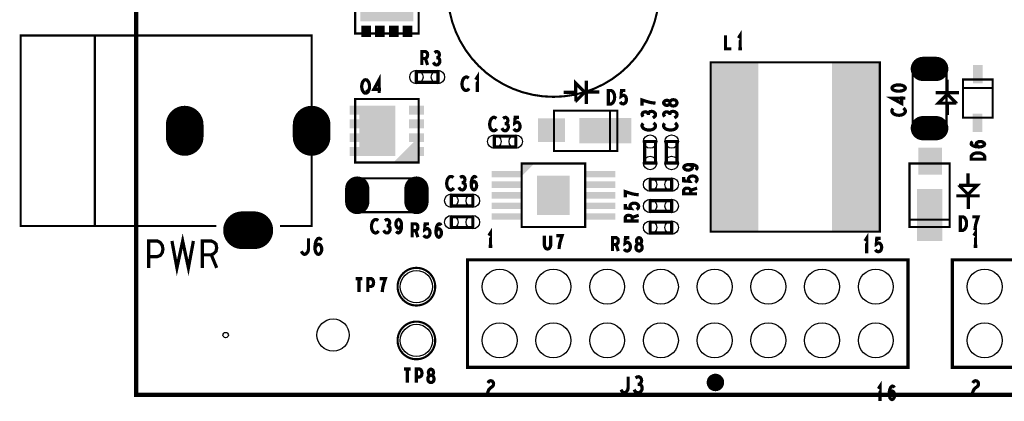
# Model space of a CAD drawing. Extents: x -1.06 to 2.96, y -1.58 to 2.
# Tile 4 of 8: x -0.38 to 1.45, y -0.12 to 0.59. Entities that reach past the tile are written whole.
import ezdxf

# ---------------------------------------------------------------- set-up
doc = ezdxf.new("R2010")
doc.units = 0
doc.layers.get('0').update_dxf_attribs({"linetype": 'CONTINUOUS'})
doc.layers.add('PAS_ART', color=6, linetype='CONTINUOUS')

# ---------------------------------------------------------------- blocks, each defined once
blk = doc.blocks.new('ROUND_11')
blk.add_circle((0, 0), 0.005)
blk = doc.blocks.new('RECTANGLE_38')
blk.add_solid([(0.01378, 0.00827), (0.01378, -0.00827), (-0.01378, 0.00827), (-0.01378, -0.00827)])
blk = doc.blocks.new('OBLONG_30')
at = {"const_width": 0.07}
blk.add_lwpolyline([(0.0115, 0), (-0.0115, 0)], dxfattribs=at)
at = {"const_width": 0.035}
for points in [[(-0.029, 0, 1), (0.006, 0, 1)], [(-0.006, 0, 1), (0.029, 0, 1)]]:
    blk.add_lwpolyline(points, format="xyb", close=True, dxfattribs=at)
blk = doc.blocks.new('OBLONG_27')
at = {"const_width": 0.07}
blk.add_lwpolyline([(0, 0.0115), (0, -0.0115)], dxfattribs=at)
at = {"const_width": 0.035}
for points in [[(-0.0175, 0.0115, 1), (0.0175, 0.0115, 1)], [(-0.0175, -0.0115, 1), (0.0175, -0.0115, 1)]]:
    blk.add_lwpolyline(points, format="xyb", close=True, dxfattribs=at)
blk = doc.blocks.new('OBLONG_23')
at = {"const_width": 0.045}
blk.add_lwpolyline([(0, 0.0125), (0, -0.0125)], dxfattribs=at)
at = {"const_width": 0.0225}
for points in [[(-0.01125, 0.0125, 1), (0.01125, 0.0125, 1)], [(-0.01125, -0.0125, 1), (0.01125, -0.0125, 1)]]:
    blk.add_lwpolyline(points, format="xyb", close=True, dxfattribs=at)
blk = doc.blocks.new('RECTANGLE_25')
blk.add_solid([(0.0435, 0.1575), (0.0435, -0.1575), (-0.0435, 0.1575), (-0.0435, -0.1575)])
blk = doc.blocks.new('RECTANGLE_34')
blk.add_solid([(0.0495, 0.015), (0.0495, -0.015), (-0.0495, 0.015), (-0.0495, -0.015)])
blk = doc.blocks.new('RECTANGLE_21')
blk.add_solid([(0.009, 0.0105), (0.009, -0.0105), (-0.009, 0.0105), (-0.009, -0.0105)])
blk = doc.blocks.new('RECTANGLE_28')
blk.add_solid([(0.009, 0.017), (0.009, -0.017), (-0.009, 0.017), (-0.009, -0.017)])
blk = doc.blocks.new('ROUND_17')
blk.add_circle((0, 0), 0.0325)
blk = doc.blocks.new('RECTANGLE_24')
blk.add_solid([(0.0285, 0.006), (0.0285, -0.006), (-0.0285, 0.006), (-0.0285, -0.006)])
blk = doc.blocks.new('OBLONG_29')
at = {"const_width": 0.045}
blk.add_lwpolyline([(0.0125, 0), (-0.0125, 0)], dxfattribs=at)
at = {"const_width": 0.0225}
for points in [[(-0.02375, 0, 1), (-0.00125, 0, 1)], [(0.00125, 0, 1), (0.02375, 0, 1)]]:
    blk.add_lwpolyline(points, format="xyb", close=True, dxfattribs=at)
blk = doc.blocks.new('ROUND_14')
blk.add_circle((0, 0), 0.0125)
blk = doc.blocks.new('RECTANGLE_36')
blk.add_solid([(0.0235, 0.0485), (0.0235, -0.0485), (-0.0235, 0.0485), (-0.0235, -0.0485)])
blk = doc.blocks.new('RECTANGLE_31')
blk.add_solid([(0.0305, 0.0365), (0.0305, -0.0365), (-0.0305, 0.0365), (-0.0305, -0.0365)])
blk = doc.blocks.new('ROUND_12')
blk.add_circle((0, 0), 0.03)
blk = doc.blocks.new('RECTANGLE_39')
blk.add_solid([(0.033465, 0.046655), (0.033465, -0.046655), (-0.033465, 0.046655), (-0.033465, -0.046655)])
blk = doc.blocks.new('RECTANGLE_37')
blk.add_solid([(0.0485, 0.0235), (0.0485, -0.0235), (-0.0485, 0.0235), (-0.0485, -0.0235)])
blk = doc.blocks.new('RECTANGLE_32')
blk.add_solid([(0.022, 0.025), (0.022, -0.025), (-0.022, 0.025), (-0.022, -0.025)])
blk = doc.blocks.new('RECTANGLE_22')
blk.add_solid([(0.025, 0.022), (0.025, -0.022), (-0.025, 0.022), (-0.025, -0.022)])

msp = doc.modelspace()

# ---------------------------------------------------------------- linework, layer by layer
at = {"layer": 'PAS_ART'}
for points, const_width in [([(-0.16675, -0.111), (-0.16675, 1.989), (-0.082, 1.989), (-0.059, 1.989), (2.0025, 1.989), (2.0135, 1.989), (2.23325, 1.989), (2.23325, -0.111), (-0.16675, -0.111)], 0.008), ([(0.24094, 0.67906), (0.24094, 0.56094), (0.35906, 0.56094), (0.35906, 0.67906), (0.24094, 0.67906)], 0.00394), ([(0.10094, 0.20283), (0.16, 0.20283), (0.16, 0.55717), (-0.38134, 0.55717), (-0.38134, 0.20283), (-0.01717, 0.20283)], 0.00394), ([(-0.24354, 0.55717), (-0.24354, 0.20283)], 0.00394), ([(0.93017, 0.5575), (0.93017, 0.5325), (0.94083, 0.5325)], 0.006), ([(0.9575, 0.5325), (0.9575, 0.5575), (0.9543, 0.5525)], 0.006), ([(0.9543, 0.5325), (0.9607, 0.5325)], 0.006), ([(0.36517, 0.5025), (0.36517, 0.5275), (0.37183, 0.5275), (0.37397, 0.52625), (0.3753, 0.52458), (0.37583, 0.52125), (0.3753, 0.51792), (0.3737, 0.51583), (0.37183, 0.51458), (0.36517, 0.51458)], 0.006), ([(0.37183, 0.51458), (0.37583, 0.5025)], 0.006), ([(0.38663, 0.5075), (0.38823, 0.50458), (0.39037, 0.50292), (0.39277, 0.5025), (0.3949, 0.50292), (0.39703, 0.505), (0.39837, 0.5075), (0.39863, 0.51), (0.3981, 0.51292), (0.39623, 0.515), (0.39437, 0.51583), (0.39197, 0.51583)], 0.006), ([(0.39437, 0.51583), (0.39597, 0.51708), (0.3973, 0.51917), (0.39783, 0.52167), (0.3973, 0.52417), (0.39597, 0.52625), (0.39357, 0.5275), (0.39117, 0.52708), (0.38877, 0.52542)], 0.006), ([(0.90252, 0.50748), (1.21748, 0.50748), (1.21748, 0.19252), (0.90252, 0.19252), (0.90252, 0.50748)], 0.00394), ([(1.2785, 0.38094), (1.2785, 0.49906), (1.3415, 0.49906), (1.3415, 0.38094), (1.2785, 0.38094)], 0.00394), ([(0.2605, 0.45), (0.25837, 0.45042), (0.2565, 0.45208), (0.2549, 0.45458), (0.25383, 0.4575), (0.2533, 0.46083), (0.2533, 0.46417), (0.25383, 0.4675), (0.2549, 0.47042), (0.2565, 0.47292), (0.25837, 0.47458), (0.2605, 0.475), (0.26263, 0.47458), (0.2645, 0.47292), (0.2661, 0.47042), (0.26717, 0.4675), (0.2677, 0.46417), (0.2677, 0.46083), (0.26717, 0.4575), (0.2661, 0.45458), (0.2645, 0.45208), (0.26263, 0.45042), (0.2605, 0.45)], 0.006), ([(0.2857, 0.45), (0.2857, 0.475), (0.27583, 0.45708), (0.28917, 0.45708)], 0.006), ([(0.395, 0.47), (0.355, 0.47), (0.355, 0.49), (0.395, 0.49), (0.395, 0.47)], 0.006), ([(0.45237, 0.47792), (0.45077, 0.47917), (0.4489, 0.48), (0.44677, 0.48), (0.44437, 0.47875), (0.4425, 0.47667), (0.44117, 0.47417), (0.4401, 0.47), (0.43983, 0.46625), (0.44037, 0.4625), (0.44117, 0.46), (0.44277, 0.4575), (0.44463, 0.45583), (0.4465, 0.455), (0.44837, 0.455), (0.45023, 0.45583), (0.45183, 0.45708), (0.45317, 0.45875)], 0.006), ([(0.4685, 0.455), (0.4685, 0.48), (0.4653, 0.475)], 0.006), ([(1.34263, 0.47538), (1.34263, 0.45374)], 0.006), ([(1.37244, 0.47543), (1.37244, 0.40457), (1.42756, 0.40457), (1.42756, 0.47543), (1.37244, 0.47543)], 0.00394), ([(0.26263, 0.45667), (0.26583, 0.45)], 0.006), ([(0.65166, 0.43469), (0.65154, 0.4686), (0.66822, 0.45192), (0.66822, 0.45158), (0.65222, 0.43559), (0.65154, 0.43559)], 0.006), ([(0.6711, 0.42986), (0.6711, 0.47308)], 0.006), ([(1.24, 0.4595), (1.24083, 0.45737), (1.24292, 0.45577), (1.24542, 0.4547), (1.24875, 0.4539), (1.2525, 0.45363), (1.25625, 0.4539), (1.25958, 0.4547), (1.26208, 0.45577), (1.26417, 0.45737), (1.265, 0.4595), (1.26417, 0.46163), (1.26208, 0.46323), (1.25958, 0.4643), (1.25625, 0.4651), (1.2525, 0.46537), (1.24875, 0.4651), (1.24542, 0.4643), (1.24292, 0.46323), (1.24083, 0.46163), (1.24, 0.4595)], 0.006), ([(1.42756, 0.45969), (1.37244, 0.45969)], 0.00394), ([(0.35906, 0.43906), (0.24094, 0.43906), (0.24094, 0.32094), (0.35906, 0.32094), (0.35906, 0.43906)], 0.00394), ([(0.4653, 0.455), (0.4717, 0.455)], 0.006), ([(0.65096, 0.45163), (0.62932, 0.45163)], 0.006), ([(0.69554, 0.45214), (0.6739, 0.45214)], 0.006), ([(0.71213, 0.43), (0.71213, 0.455), (0.71747, 0.455), (0.7196, 0.45375), (0.7212, 0.45208), (0.72253, 0.44958), (0.7236, 0.44667), (0.72387, 0.4425), (0.7236, 0.43833), (0.72253, 0.43542), (0.7212, 0.43292), (0.7196, 0.43125), (0.71747, 0.43), (0.71213, 0.43)], 0.006), ([(0.73413, 0.43375), (0.73573, 0.43167), (0.7376, 0.43042), (0.74, 0.43), (0.7424, 0.43083), (0.74427, 0.4325), (0.7456, 0.43542), (0.74587, 0.43875), (0.74533, 0.44208), (0.744, 0.44417), (0.74213, 0.44583), (0.74027, 0.44625), (0.7384, 0.44583), (0.736, 0.44417), (0.7368, 0.455), (0.744, 0.455)], 0.006), ([(0.8, 0.43147), (0.79458, 0.432), (0.79, 0.4328), (0.78583, 0.43387), (0.78125, 0.4352), (0.775, 0.43733), (0.775, 0.42667)], 0.006), ([(0.84, 0.432), (0.83958, 0.43387), (0.83833, 0.436), (0.83625, 0.43733), (0.83333, 0.43787), (0.83042, 0.43733), (0.82792, 0.43573), (0.82667, 0.43333), (0.82667, 0.43067), (0.82583, 0.42907), (0.82375, 0.42773), (0.82083, 0.4272), (0.81792, 0.428), (0.81583, 0.42987), (0.815, 0.432), (0.81583, 0.43413), (0.81792, 0.436), (0.82083, 0.4368), (0.82375, 0.43627), (0.82583, 0.43493), (0.82667, 0.43333), (0.82667, 0.43067), (0.82792, 0.42827), (0.83042, 0.42667), (0.83333, 0.42613), (0.83625, 0.42667), (0.83833, 0.428), (0.83958, 0.43013), (0.84, 0.432)], 0.006), ([(1.265, 0.4407), (1.24, 0.4407), (1.25792, 0.43083), (1.25792, 0.44417)], 0.006), ([(1.36491, 0.45094), (1.32169, 0.45094)], 0.006), ([(1.36007, 0.4315), (1.32617, 0.43138), (1.34285, 0.44806), (1.34319, 0.44806), (1.35918, 0.43206), (1.35918, 0.43138)], 0.006), ([(1.24208, 0.42137), (1.24083, 0.41977), (1.24, 0.4179), (1.24, 0.41577), (1.24125, 0.41337), (1.24333, 0.4115), (1.24583, 0.41017), (1.25, 0.4091), (1.25375, 0.40883), (1.2575, 0.40937), (1.26, 0.41017), (1.2625, 0.41177), (1.26417, 0.41363), (1.265, 0.4155), (1.265, 0.41737), (1.26417, 0.41923), (1.26292, 0.42083), (1.26125, 0.42217)], 0.006), ([(1.34314, 0.4308), (1.34314, 0.40916)], 0.006), ([(0.50387, 0.40292), (0.50227, 0.40417), (0.5004, 0.405), (0.49827, 0.405), (0.49587, 0.40375), (0.494, 0.40167), (0.49267, 0.39917), (0.4916, 0.395), (0.49133, 0.39125), (0.49187, 0.3875), (0.49267, 0.385), (0.49427, 0.3825), (0.49613, 0.38083), (0.498, 0.38), (0.49987, 0.38), (0.50173, 0.38083), (0.50333, 0.38208), (0.50467, 0.38375)], 0.006), ([(0.52187, 0.39333), (0.52347, 0.39458), (0.5248, 0.39667), (0.52533, 0.39917), (0.5248, 0.40167), (0.52347, 0.40375), (0.52107, 0.405), (0.51867, 0.40458), (0.51627, 0.40292)], 0.006), ([(0.53613, 0.38375), (0.53773, 0.38167), (0.5396, 0.38042), (0.542, 0.38), (0.5444, 0.38083), (0.54627, 0.3825), (0.5476, 0.38542), (0.54787, 0.38875), (0.54733, 0.39208), (0.546, 0.39417), (0.54413, 0.39583), (0.54227, 0.39625), (0.5404, 0.39583), (0.538, 0.39417), (0.5388, 0.405), (0.546, 0.405)], 0.006), ([(0.72906, 0.4174), (0.61094, 0.4174), (0.61094, 0.3426), (0.72906, 0.3426), (0.72906, 0.4174)], 0.00394), ([(0.71528, 0.3426), (0.71528, 0.4174)], 0.00394), ([(0.78667, 0.41187), (0.78542, 0.41347), (0.78333, 0.4148), (0.78083, 0.41533), (0.77833, 0.4148), (0.77625, 0.41347), (0.775, 0.41107), (0.77542, 0.40867), (0.77708, 0.40627)], 0.006), ([(0.795, 0.40413), (0.79792, 0.40573), (0.79958, 0.40787), (0.8, 0.41027), (0.79958, 0.4124), (0.7975, 0.41453), (0.795, 0.41587), (0.7925, 0.41613), (0.78958, 0.4156), (0.7875, 0.41373), (0.78667, 0.41187), (0.78667, 0.40947)], 0.006), ([(0.82667, 0.41187), (0.82542, 0.41347), (0.82333, 0.4148), (0.82083, 0.41533), (0.81833, 0.4148), (0.81625, 0.41347), (0.815, 0.41107), (0.81542, 0.40867), (0.81708, 0.40627)], 0.006), ([(0.835, 0.40413), (0.83792, 0.40573), (0.83958, 0.40787), (0.84, 0.41027), (0.83958, 0.4124), (0.8375, 0.41453), (0.835, 0.41587), (0.8325, 0.41613), (0.82958, 0.4156), (0.8275, 0.41373), (0.82667, 0.41187), (0.82667, 0.40947)], 0.006), ([(0.51413, 0.385), (0.51573, 0.38208), (0.51787, 0.38042), (0.52027, 0.38), (0.5224, 0.38042), (0.52453, 0.3825), (0.52587, 0.385), (0.52613, 0.3875), (0.5256, 0.39042), (0.52373, 0.3925), (0.52187, 0.39333), (0.51947, 0.39333)], 0.006), ([(0.77708, 0.39387), (0.77583, 0.39227), (0.775, 0.3904), (0.775, 0.38827), (0.77625, 0.38587), (0.77833, 0.384), (0.78083, 0.38267), (0.785, 0.3816), (0.78875, 0.38133), (0.7925, 0.38187), (0.795, 0.38267), (0.7975, 0.38427), (0.79917, 0.38613), (0.8, 0.388), (0.8, 0.38987), (0.79917, 0.39173), (0.79792, 0.39333), (0.79625, 0.39467)], 0.006), ([(0.81708, 0.39387), (0.81583, 0.39227), (0.815, 0.3904), (0.815, 0.38827), (0.81625, 0.38587), (0.81833, 0.384), (0.82083, 0.38267), (0.825, 0.3816), (0.82875, 0.38133), (0.8325, 0.38187), (0.835, 0.38267), (0.8375, 0.38427), (0.83917, 0.38613), (0.84, 0.388), (0.84, 0.38987), (0.83917, 0.39173), (0.83792, 0.39333), (0.83625, 0.39467)], 0.006), ([(0.5, 0.37), (0.54, 0.37), (0.54, 0.35), (0.5, 0.35), (0.5, 0.37)], 0.006), ([(0.78, 0.32), (0.78, 0.36), (0.8, 0.36), (0.8, 0.32), (0.78, 0.32)], 0.006), ([(0.82, 0.32), (0.82, 0.36), (0.84, 0.36), (0.84, 0.32), (0.82, 0.32)], 0.006), ([(1.40208, 0.34993), (1.39917, 0.3518), (1.3975, 0.3534), (1.39667, 0.35553), (1.3975, 0.3574), (1.39917, 0.35873), (1.40167, 0.3598), (1.40458, 0.36007), (1.40708, 0.3598), (1.40958, 0.35873), (1.41167, 0.35713), (1.4125, 0.35527), (1.41167, 0.35313), (1.40917, 0.35127), (1.40542, 0.3502), (1.40125, 0.34993), (1.39583, 0.35047), (1.39292, 0.35127), (1.39, 0.3526), (1.38792, 0.35447), (1.3875, 0.35633), (1.38833, 0.3582), (1.39042, 0.35953)], 0.006), ([(1.4125, 0.32713), (1.3875, 0.32713), (1.3875, 0.33247), (1.38875, 0.3346), (1.39042, 0.3362), (1.39292, 0.33753), (1.39583, 0.3386), (1.4, 0.33887), (1.40417, 0.3386), (1.40708, 0.33753), (1.40958, 0.3362), (1.41125, 0.3346), (1.4125, 0.33247), (1.4125, 0.32713)], 0.006), ([(0.55094, 0.20094), (0.55094, 0.31906), (0.66906, 0.31906), (0.66906, 0.20094), (0.55094, 0.20094)], 0.00394), ([(0.87458, 0.30747), (0.87667, 0.30933), (0.8775, 0.31147), (0.87667, 0.3136), (0.87417, 0.31547), (0.87042, 0.3168), (0.86667, 0.31733), (0.86208, 0.31733), (0.85833, 0.3168), (0.855, 0.31547), (0.85333, 0.31387), (0.8525, 0.312), (0.85333, 0.30987), (0.855, 0.30827), (0.8575, 0.3072), (0.86083, 0.30667), (0.86375, 0.3072), (0.86667, 0.30853), (0.86833, 0.31013), (0.86875, 0.312), (0.86792, 0.31413), (0.86583, 0.31573), (0.86208, 0.31733)], 0.006), ([(1.3474, 0.20094), (1.3474, 0.31906), (1.2726, 0.31906), (1.2726, 0.20094), (1.3474, 0.20094)], 0.00394), ([(0.35906, 0.2285), (0.24094, 0.2285), (0.24094, 0.2915), (0.35906, 0.2915), (0.35906, 0.2285)], 0.00394), ([(0.42387, 0.29292), (0.42227, 0.29417), (0.4204, 0.295), (0.41827, 0.295), (0.41587, 0.29375), (0.414, 0.29167), (0.41267, 0.28917), (0.4116, 0.285), (0.41133, 0.28125), (0.41187, 0.2775), (0.41267, 0.275), (0.41427, 0.2725), (0.41613, 0.27083), (0.418, 0.27), (0.41987, 0.27), (0.42173, 0.27083), (0.42333, 0.27208), (0.42467, 0.27375)], 0.006), ([(0.44187, 0.28333), (0.44347, 0.28458), (0.4448, 0.28667), (0.44533, 0.28917), (0.4448, 0.29167), (0.44347, 0.29375), (0.44107, 0.295), (0.43867, 0.29458), (0.43627, 0.29292)], 0.006), ([(0.45693, 0.28042), (0.4588, 0.28333), (0.4604, 0.285), (0.46253, 0.28583), (0.4644, 0.285), (0.46573, 0.28333), (0.4668, 0.28083), (0.46707, 0.27792), (0.4668, 0.27542), (0.46573, 0.27292), (0.46413, 0.27083), (0.46227, 0.27), (0.46013, 0.27083), (0.45827, 0.27333), (0.4572, 0.27708), (0.45693, 0.28125), (0.45747, 0.28667), (0.45827, 0.28958), (0.4596, 0.2925), (0.46147, 0.29458), (0.46333, 0.295), (0.4652, 0.29417), (0.46653, 0.29208)], 0.006), ([(0.87375, 0.28413), (0.87583, 0.28573), (0.87708, 0.2876), (0.8775, 0.29), (0.87667, 0.2924), (0.875, 0.29427), (0.87208, 0.2956), (0.86875, 0.29587), (0.86542, 0.29533), (0.86333, 0.294), (0.86167, 0.29213), (0.86125, 0.29027), (0.86167, 0.2884), (0.86333, 0.286), (0.8525, 0.2868), (0.8525, 0.294)], 0.006), ([(1.38163, 0.27904), (1.38163, 0.30068)], 0.006), ([(0.43413, 0.275), (0.43573, 0.27208), (0.43787, 0.27042), (0.44027, 0.27), (0.4424, 0.27042), (0.44453, 0.2725), (0.44587, 0.275), (0.44613, 0.2775), (0.4456, 0.28042), (0.44373, 0.2825), (0.44187, 0.28333), (0.43947, 0.28333)], 0.006), ([(0.79, 0.29), (0.83, 0.29), (0.83, 0.27), (0.79, 0.27), (0.79, 0.29)], 0.006), ([(0.8775, 0.26267), (0.8525, 0.26267), (0.8525, 0.26933), (0.85375, 0.27147), (0.85542, 0.2728), (0.85875, 0.27333), (0.86208, 0.2728), (0.86417, 0.2712), (0.86542, 0.26933), (0.86542, 0.26267)], 0.006), ([(0.86542, 0.26933), (0.8775, 0.27333)], 0.006), ([(1.36469, 0.27834), (1.3986, 0.27846), (1.38192, 0.26178), (1.38158, 0.26178), (1.36559, 0.27778), (1.36559, 0.27846)], 0.006), ([(0.46, 0.24), (0.42, 0.24), (0.42, 0.26), (0.46, 0.26), (0.46, 0.24)], 0.006), ([(0.76868, 0.26097), (0.76326, 0.2615), (0.75868, 0.2623), (0.75451, 0.26337), (0.74993, 0.2647), (0.74368, 0.26683), (0.74368, 0.25617)], 0.006), ([(1.35986, 0.2589), (1.40308, 0.2589)], 0.006), ([(1.38214, 0.23446), (1.38214, 0.2561)], 0.006), ([(0.76493, 0.23363), (0.76701, 0.23523), (0.76826, 0.2371), (0.76868, 0.2395), (0.76785, 0.2419), (0.76618, 0.24377), (0.76326, 0.2451), (0.75993, 0.24537), (0.7566, 0.24483), (0.75451, 0.2435), (0.75285, 0.24163), (0.75243, 0.23977), (0.75285, 0.2379), (0.75451, 0.2355), (0.74368, 0.2363), (0.74368, 0.2435)], 0.006), ([(0.83, 0.23), (0.79, 0.23), (0.79, 0.25), (0.83, 0.25), (0.83, 0.23)], 0.006), ([(0.46, 0.2), (0.42, 0.2), (0.42, 0.22), (0.46, 0.22), (0.46, 0.2)], 0.006), ([(0.76868, 0.21217), (0.74368, 0.21217), (0.74368, 0.21883), (0.74493, 0.22097), (0.7466, 0.2223), (0.74993, 0.22283), (0.75326, 0.2223), (0.75535, 0.2207), (0.7566, 0.21883), (0.7566, 0.21217)], 0.006), ([(0.7566, 0.21883), (0.76868, 0.22283)], 0.006), ([(1.36713, 0.195), (1.36713, 0.22), (1.37247, 0.22), (1.3746, 0.21875), (1.3762, 0.21708), (1.37753, 0.21458), (1.3786, 0.21167), (1.37887, 0.2075), (1.3786, 0.20333), (1.37753, 0.20042), (1.3762, 0.19792), (1.3746, 0.19625), (1.37247, 0.195), (1.36713, 0.195)], 0.006), ([(1.39447, 0.195), (1.395, 0.20042), (1.3958, 0.205), (1.39687, 0.20917), (1.3982, 0.21375), (1.40033, 0.22), (1.38967, 0.22)], 0.006), ([(0.28387, 0.21292), (0.28227, 0.21417), (0.2804, 0.215), (0.27827, 0.215), (0.27587, 0.21375), (0.274, 0.21167), (0.27267, 0.20917), (0.2716, 0.205), (0.27133, 0.20125), (0.27187, 0.1975), (0.27267, 0.195), (0.27427, 0.1925), (0.27613, 0.19083), (0.278, 0.19), (0.27987, 0.19), (0.28173, 0.19083), (0.28333, 0.19208), (0.28467, 0.19375)], 0.006), ([(0.29413, 0.195), (0.29573, 0.19208), (0.29787, 0.19042), (0.30027, 0.19), (0.3024, 0.19042), (0.30453, 0.1925), (0.30587, 0.195), (0.30613, 0.1975), (0.3056, 0.20042), (0.30373, 0.2025), (0.30187, 0.20333), (0.29947, 0.20333)], 0.006), ([(0.30187, 0.20333), (0.30347, 0.20458), (0.3048, 0.20667), (0.30533, 0.20917), (0.3048, 0.21167), (0.30347, 0.21375), (0.30107, 0.215), (0.29867, 0.21458), (0.29627, 0.21292)], 0.006), ([(0.31747, 0.19292), (0.31933, 0.19083), (0.32147, 0.19), (0.3236, 0.19083), (0.32547, 0.19333), (0.3268, 0.19708), (0.32733, 0.20083), (0.32733, 0.20542), (0.3268, 0.20917), (0.32547, 0.2125), (0.32387, 0.21417), (0.322, 0.215), (0.31987, 0.21417), (0.31827, 0.2125), (0.3172, 0.21), (0.31667, 0.20667), (0.3172, 0.20375), (0.31853, 0.20083), (0.32013, 0.19917), (0.322, 0.19875), (0.32413, 0.19958), (0.32573, 0.20167), (0.32733, 0.20542)], 0.006), ([(0.34713, 0.18196), (0.34713, 0.20696), (0.35379, 0.20696), (0.35593, 0.20571), (0.35726, 0.20404), (0.35779, 0.20071), (0.35726, 0.19738), (0.35566, 0.19529), (0.35379, 0.19404), (0.34713, 0.19404)], 0.006), ([(0.36859, 0.18571), (0.37019, 0.18363), (0.37206, 0.18238), (0.37446, 0.18196), (0.37686, 0.18279), (0.37873, 0.18446), (0.38006, 0.18738), (0.38033, 0.19071), (0.37979, 0.19404), (0.37846, 0.19613), (0.37659, 0.19779), (0.37473, 0.19821), (0.37286, 0.19779), (0.37046, 0.19613), (0.37126, 0.20696), (0.37846, 0.20696)], 0.006), ([(0.39139, 0.19238), (0.39326, 0.19529), (0.39486, 0.19696), (0.39699, 0.19779), (0.39886, 0.19696), (0.40019, 0.19529), (0.40126, 0.19279), (0.40153, 0.18988), (0.40126, 0.18738), (0.40019, 0.18488), (0.39859, 0.18279), (0.39673, 0.18196), (0.39459, 0.18279), (0.39273, 0.18529), (0.39166, 0.18904), (0.39139, 0.19321), (0.39193, 0.19863), (0.39273, 0.20154), (0.39406, 0.20446), (0.39593, 0.20654), (0.39779, 0.20696), (0.39966, 0.20613), (0.40099, 0.20404)], 0.006), ([(0.79, 0.21), (0.83, 0.21), (0.83, 0.19), (0.79, 0.19), (0.79, 0.21)], 0.006), ([(1.2726, 0.21472), (1.3474, 0.21472)], 0.00394), ([(-0.1, 0.175), (-0.09067, 0.125), (-0.08, 0.175), (-0.06933, 0.125), (-0.06, 0.175)], 0.006), ([(0.35379, 0.19404), (0.35779, 0.18196)], 0.006), ([(0.493, 0.165), (0.493, 0.19), (0.4898, 0.185)], 0.006), ([(0.59313, 0.185), (0.59313, 0.16708), (0.5942, 0.16333), (0.59633, 0.16083), (0.599, 0.16), (0.60167, 0.16083), (0.6038, 0.16333), (0.60487, 0.16708), (0.60487, 0.185)], 0.006), ([(0.62047, 0.16), (0.621, 0.16542), (0.6218, 0.17), (0.62287, 0.17417), (0.6242, 0.17875), (0.62633, 0.185), (0.61567, 0.185)], 0.006), ([(0.72003, 0.1563), (0.72003, 0.1813), (0.72669, 0.1813), (0.72883, 0.18005), (0.73016, 0.17838), (0.73069, 0.17505), (0.73016, 0.17172), (0.72856, 0.16963), (0.72669, 0.16838), (0.72003, 0.16838)], 0.006), ([(0.74149, 0.16005), (0.74309, 0.15797), (0.74496, 0.15672), (0.74736, 0.1563), (0.74976, 0.15713), (0.75163, 0.1588), (0.75296, 0.16172), (0.75323, 0.16505), (0.75269, 0.16838), (0.75136, 0.17047), (0.74949, 0.17213), (0.74763, 0.17255), (0.74576, 0.17213), (0.74336, 0.17047), (0.74416, 0.1813), (0.75136, 0.1813)], 0.006), ([(0.76936, 0.1563), (0.77123, 0.15672), (0.77336, 0.15797), (0.77469, 0.16005), (0.77523, 0.16297), (0.77469, 0.16588), (0.77309, 0.16838), (0.77069, 0.16963), (0.76803, 0.16963), (0.76643, 0.17047), (0.76509, 0.17255), (0.76456, 0.17547), (0.76536, 0.17838), (0.76723, 0.18047), (0.76936, 0.1813), (0.77149, 0.18047), (0.77336, 0.17838), (0.77416, 0.17547), (0.77363, 0.17255), (0.77229, 0.17047), (0.77069, 0.16963), (0.76803, 0.16963), (0.76563, 0.16838), (0.76403, 0.16588), (0.76349, 0.16297), (0.76403, 0.16005), (0.76536, 0.15797), (0.76749, 0.15672), (0.76936, 0.1563)], 0.006), ([(1.193, 0.155), (1.193, 0.18), (1.1898, 0.175)], 0.006), ([(1.3955, 0.165), (1.3955, 0.19), (1.3923, 0.185)], 0.006), ([(-0.14333, 0.125), (-0.14333, 0.175), (-0.12733, 0.175), (-0.122, 0.1725), (-0.118, 0.16667), (-0.11667, 0.16), (-0.118, 0.15333), (-0.12133, 0.14833), (-0.12733, 0.14583), (-0.14333, 0.14583)], 0.006), ([(-0.04333, 0.125), (-0.04333, 0.175), (-0.02667, 0.175), (-0.02133, 0.1725), (-0.018, 0.16917), (-0.01667, 0.1625), (-0.018, 0.15583), (-0.022, 0.15167), (-0.02667, 0.14917), (-0.04333, 0.14917)], 0.006), ([(0.14083, 0.156), (0.1425, 0.153), (0.1445, 0.151), (0.14683, 0.15), (0.1495, 0.151), (0.1515, 0.153), (0.1535, 0.156), (0.15417, 0.16), (0.15417, 0.18)], 0.006), ([(0.16617, 0.1625), (0.1685, 0.166), (0.1705, 0.168), (0.17317, 0.169), (0.1755, 0.168), (0.17717, 0.166), (0.1785, 0.163), (0.17883, 0.1595), (0.1785, 0.1565), (0.17717, 0.1535), (0.17517, 0.151), (0.17283, 0.15), (0.17017, 0.151), (0.16783, 0.154), (0.1665, 0.1585), (0.16617, 0.1635), (0.16683, 0.17), (0.16783, 0.1735), (0.1695, 0.177), (0.17183, 0.1795), (0.17417, 0.18), (0.1765, 0.179), (0.17817, 0.1765)], 0.006), ([(0.4898, 0.165), (0.4962, 0.165)], 0.006), ([(0.72669, 0.16838), (0.73069, 0.1563)], 0.006), ([(1.20913, 0.15875), (1.21073, 0.15667), (1.2126, 0.15542), (1.215, 0.155), (1.2174, 0.15583), (1.21927, 0.1575), (1.2206, 0.16042), (1.22087, 0.16375), (1.22033, 0.16708), (1.219, 0.16917), (1.21713, 0.17083), (1.21527, 0.17125), (1.2134, 0.17083), (1.211, 0.16917), (1.2118, 0.18), (1.219, 0.18)], 0.006), ([(1.3923, 0.165), (1.3987, 0.165)], 0.006), ([(-0.02667, 0.14917), (-0.01667, 0.125)], 0.006), ([(1.1898, 0.155), (1.1962, 0.155)], 0.006), ([(1.27, -0.06), (0.45, -0.06), (0.45, 0.14), (1.27, 0.14), (1.27, -0.06)], 0.006), ([(1.9725, -0.06), (1.3525, -0.06), (1.3525, 0.14), (1.9725, 0.14), (1.9725, -0.06)], 0.006), ([(0.24187, 0.105), (0.25413, 0.105)], 0.006), ([(0.248, 0.105), (0.248, 0.08)], 0.006), ([(0.26467, 0.08), (0.26467, 0.105), (0.27107, 0.105), (0.2732, 0.10375), (0.2748, 0.10083), (0.27533, 0.0975), (0.2748, 0.09417), (0.27347, 0.09167), (0.27107, 0.09042), (0.26467, 0.09042)], 0.006), ([(0.29147, 0.08), (0.292, 0.08542), (0.2928, 0.09), (0.29387, 0.09417), (0.2952, 0.09875), (0.29733, 0.105), (0.28667, 0.105)], 0.006), ([(0.33195, -0.06334), (0.34421, -0.06334)], 0.006), ([(0.33808, -0.06334), (0.33808, -0.08834)], 0.006), ([(0.35475, -0.08834), (0.35475, -0.06334), (0.36115, -0.06334), (0.36328, -0.06459), (0.36488, -0.06751), (0.36541, -0.07084), (0.36488, -0.07417), (0.36355, -0.07667), (0.36115, -0.07792), (0.35475, -0.07792)], 0.006), ([(0.38208, -0.08834), (0.38395, -0.08792), (0.38608, -0.08667), (0.38741, -0.08459), (0.38795, -0.08167), (0.38741, -0.07876), (0.38581, -0.07626), (0.38341, -0.07501), (0.38075, -0.07501), (0.37915, -0.07417), (0.37781, -0.07209), (0.37728, -0.06917), (0.37808, -0.06626), (0.37995, -0.06417), (0.38208, -0.06334), (0.38421, -0.06417), (0.38608, -0.06626), (0.38688, -0.06917), (0.38635, -0.07209), (0.38501, -0.07417), (0.38341, -0.07501), (0.38075, -0.07501), (0.37835, -0.07626), (0.37675, -0.07876), (0.37621, -0.08167), (0.37675, -0.08459), (0.37808, -0.08667), (0.38021, -0.08792), (0.38208, -0.08834)], 0.006), ([(0.48793, -0.08917), (0.48953, -0.08667), (0.4914, -0.08542), (0.49353, -0.085), (0.4962, -0.08583), (0.49807, -0.08792), (0.4986, -0.09042), (0.49833, -0.09292), (0.49727, -0.095), (0.49193, -0.09917), (0.48953, -0.10208), (0.48793, -0.10625), (0.4874, -0.11), (0.4986, -0.11)], 0.006), ([(0.73583, -0.1015), (0.7375, -0.1045), (0.7395, -0.1065), (0.74183, -0.1075), (0.7445, -0.1065), (0.7465, -0.1045), (0.7485, -0.1015), (0.74917, -0.0975), (0.74917, -0.0775)], 0.006), ([(0.76017, -0.1015), (0.76217, -0.105), (0.76483, -0.107), (0.76783, -0.1075), (0.7705, -0.107), (0.77317, -0.1045), (0.77483, -0.1015), (0.77517, -0.0985), (0.7745, -0.095), (0.77217, -0.0925), (0.76983, -0.0915), (0.76683, -0.0915)], 0.006), ([(0.76983, -0.0915), (0.77183, -0.09), (0.7735, -0.0875), (0.77417, -0.0845), (0.7735, -0.0815), (0.77183, -0.079), (0.76883, -0.0775), (0.76583, -0.078), (0.76283, -0.08)], 0.006), ([(1.218, -0.12), (1.218, -0.095), (1.2148, -0.1)], 0.006), ([(1.39043, -0.08917), (1.39203, -0.08667), (1.3939, -0.08542), (1.39603, -0.085), (1.3987, -0.08583), (1.40057, -0.08792), (1.4011, -0.09042), (1.40083, -0.09292), (1.39977, -0.095), (1.39443, -0.09917), (1.39203, -0.10208), (1.39043, -0.10625), (1.3899, -0.11), (1.4011, -0.11)], 0.006), ([(1.23493, -0.10958), (1.2368, -0.10667), (1.2384, -0.105), (1.24053, -0.10417), (1.2424, -0.105), (1.24373, -0.10667), (1.2448, -0.10917), (1.24507, -0.11208), (1.2448, -0.11458), (1.24373, -0.11708), (1.24213, -0.11917), (1.24027, -0.12), (1.23813, -0.11917), (1.23627, -0.11667), (1.2352, -0.11292), (1.23493, -0.10875), (1.23547, -0.10333), (1.23627, -0.10042), (1.2376, -0.0975), (1.23947, -0.09542), (1.24133, -0.095), (1.2432, -0.09583), (1.24453, -0.09792)], 0.006), ([(1.2148, -0.12), (1.2212, -0.12)], 0.006)]:
    msp.add_lwpolyline(points, dxfattribs=dict(at, const_width=const_width))
for points, const_width in [([(0.41315, 0.64, 1), (0.80685, 0.64, 1)], 0.00394), ([(0.32, 0.09, 1), (0.39, 0.09, 1)], 0.004), ([(0.32, -0.01, 1), (0.39, -0.01, 1)], 0.004), ([(0.89775, -0.0882, 1), (0.92525, -0.0882, 1)], 0.005), ([(0.89978, -0.0875, 1), (0.92242, -0.0875, 1)], 0.005), ([(0.9024, -0.0877, 1), (0.9214, -0.0877, 1)], 0.005), ([(0.90059, -0.0883, 1), (0.92261, -0.0883, 1)], 0.001), ([(0.90494, -0.0879, 1), (0.91746, -0.0879, 1)], 0.005), ([(0.9064, -0.0879, 1), (0.9146, -0.0879, 1)], 0.001), ([(0.90769, -0.0875, 1), (0.91551, -0.0875, 1)], 0.001), ([(0.90817, -0.0881, 1), (0.91583, -0.0881, 1)], 0.001), ([(0.90856, -0.0879, 1), (0.91424, -0.0879, 1)], 0.001), ([(0.90946, -0.0879, 1), (0.91334, -0.0879, 1)], 0.001), ([(0.90997, -0.0881, 1), (0.91303, -0.0881, 1)], 0.001), ([(0.91089, -0.0883, 1), (0.91231, -0.0883, 1)], 0.001), ([(0.91049, -0.088, 1), (0.91231, -0.088, 1)], 0.0001), ([(0.9113, -0.0883, 1), (0.9117, -0.0883, 1)], 0.0001), ([(0.9114, -0.0883, 1), (0.9118, -0.0883, 1)], 0.0001), ([(0.9115, -0.0883, 1), (0.9117, -0.0883, 1)], 0.0001)]:
    msp.add_lwpolyline(points, format="xyb", close=True, dxfattribs=dict(at, const_width=const_width))
for points in [[(0.31181, 0.32094), (0.35906, 0.36819), (0.35906, 0.32094), (0.35906, 0.36819)], [(0.55094, 0.29543), (0.55094, 0.31906), (0.55094, 0.29543), (0.57457, 0.31906)], [(0.55094, 0.31906), (0.55094, 0.31906), (0.57457, 0.31906), (0.55094, 0.31906)]]:
    msp.add_solid(points, dxfattribs=at)

# ---------------------------------------------------------------- block references
for name, p in [('RECTANGLE_34', (0.3, 0.59835)), ('RECTANGLE_21', (0.26161, 0.56488)), ('RECTANGLE_21', (0.2872, 0.56488)), ('RECTANGLE_21', (0.3128, 0.56488)), ('RECTANGLE_21', (0.33839, 0.56488)), ('OBLONG_29', (1.31, 0.49512)), ('RECTANGLE_25', (0.9478, 0.35)), ('RECTANGLE_25', (1.1722, 0.35)), ('RECTANGLE_28', (1.4, 0.48528)), ('ROUND_14', (0.355, 0.48)), ('ROUND_14', (0.395, 0.48)), ('OBLONG_27', (-0.07622, 0.38)), ('OBLONG_27', (0.16, 0.38)), ('RECTANGLE_38', (0.24488, 0.41839)), ('RECTANGLE_39', (0.28228, 0.38)), ('RECTANGLE_38', (0.35512, 0.41839)), ('RECTANGLE_37', (0.70661, 0.38)), ('OBLONG_29', (1.31, 0.38488)), ('RECTANGLE_28', (1.39902, 0.39472)), ('RECTANGLE_38', (0.24488, 0.3928)), ('RECTANGLE_38', (0.35512, 0.3928)), ('RECTANGLE_22', (0.60661, 0.38098)), ('RECTANGLE_38', (0.24488, 0.3672)), ('RECTANGLE_38', (0.35512, 0.3672)), ('ROUND_14', (0.5, 0.36)), ('ROUND_14', (0.54, 0.36)), ('ROUND_14', (0.79, 0.36)), ('ROUND_14', (0.83, 0.36)), ('RECTANGLE_38', (0.24488, 0.34161)), ('RECTANGLE_38', (0.35512, 0.34161)), ('RECTANGLE_32', (1.31098, 0.32339)), ('ROUND_14', (0.79, 0.32)), ('ROUND_14', (0.83, 0.32)), ('OBLONG_23', (0.24488, 0.26)), ('OBLONG_23', (0.35512, 0.26)), ('RECTANGLE_24', (0.52339, 0.29937)), ('RECTANGLE_31', (0.61, 0.26)), ('RECTANGLE_24', (0.69661, 0.29937)), ('RECTANGLE_24', (0.52339, 0.27969)), ('RECTANGLE_24', (0.69661, 0.27969)), ('ROUND_14', (0.79, 0.28)), ('ROUND_14', (0.83, 0.28)), ('ROUND_14', (0.42, 0.25)), ('ROUND_14', (0.46, 0.25)), ('RECTANGLE_24', (0.52339, 0.26)), ('RECTANGLE_24', (0.69661, 0.26)), ('RECTANGLE_36', (1.31, 0.22339)), ('RECTANGLE_24', (0.52339, 0.24031)), ('RECTANGLE_24', (0.69661, 0.24031)), ('ROUND_14', (0.79, 0.24)), ('ROUND_14', (0.83, 0.24)), ('OBLONG_30', (0.04189, 0.19496)), ('ROUND_14', (0.42, 0.21)), ('ROUND_14', (0.46, 0.21)), ('RECTANGLE_24', (0.52339, 0.22063)), ('RECTANGLE_24', (0.69661, 0.22063)), ('ROUND_14', (0.79, 0.2)), ('ROUND_14', (0.83, 0.2)), ('ROUND_12', (0.355, 0.09)), ('ROUND_17', (0.51, 0.09)), ('ROUND_17', (0.61, 0.09)), ('ROUND_17', (0.71, 0.09)), ('ROUND_17', (0.81, 0.09)), ('ROUND_17', (0.91, 0.09)), ('ROUND_17', (1.01, 0.09)), ('ROUND_17', (1.11, 0.09)), ('ROUND_17', (1.21, 0.09)), ('ROUND_17', (1.4125, 0.09)), ('ROUND_12', (0.2, 0)), ('ROUND_12', (0.355, -0.01)), ('ROUND_17', (0.51, -0.01)), ('ROUND_17', (0.61, -0.01)), ('ROUND_17', (0.71, -0.01)), ('ROUND_17', (0.81, -0.01)), ('ROUND_17', (0.91, -0.01)), ('ROUND_17', (1.01, -0.01)), ('ROUND_17', (1.11, -0.01)), ('ROUND_17', (1.21, -0.01)), ('ROUND_17', (1.4125, -0.01)), ('ROUND_11', (0, 0))]:
    msp.add_blockref(name, p, dxfattribs=at)

doc.saveas('drawing.dxf')
